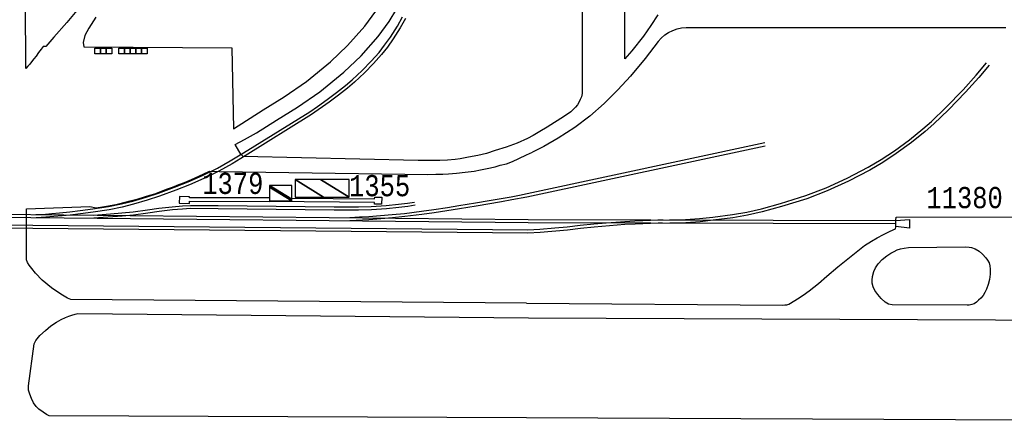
# Model space of a CAD drawing. Extents: x -0.5 to 41.9, y -0.5 to 29.8.
# Tile 77 of 128: x 8.551 to 9.334, y 7.105 to 7.424. Entities that reach past the tile are written whole.
import ezdxf
from ezdxf.enums import TextEntityAlignment as Align

# ---------------------------------------------------------------- set-up
doc = ezdxf.new("R2010")
doc.units = 0
doc.header["$MEASUREMENT"] = 0
for name, color, linetype in [('11', 2, 'CONTINUOUS'), ('21', 5, 'CONTINUOUS'), ('23', 1, 'CONTINUOUS'), ('41', 4, 'CONTINUOUS')]:
    doc.layers.add(name, color=color, linetype=linetype)
doc.styles.add('MONOTXT', font='MONOTXT', dxfattribs={"height": 0.2})

msp = doc.modelspace()

# ---------------------------------------------------------------- linework, layer by layer
at = {"layer": '11'}
for p, q in [((9.08077, 7.41815), (9.23295, 7.41815)), ((9.23295, 7.41815), (9.33489, 7.41815)), ((9.55848, 7.10524), (8.95372, 7.1079))]:
    msp.add_line(p, q, dxfattribs=at)
for points in [[(8.99801, 7.51651), (8.99813, 7.36578), (8.99749, 7.36313), (8.99652, 7.36101), (8.99565, 7.3591), (8.99437, 7.35684), (8.99276, 7.35493), (8.98913, 7.35123), (8.98392, 7.34778), (8.97009, 7.33906), (8.9643, 7.33547), (8.9591, 7.33232), (8.95461, 7.32988)], [(9.03199, 7.39339), (9.03212, 7.51732)], [(8.59781, 7.43339), (8.58833, 7.42221), (8.57822, 7.41061), (8.57183, 7.4032), (8.56955, 7.40324), (8.56797, 7.40109), (8.56602, 7.39833), (8.56402, 7.39555), (8.56227, 7.39332), (8.56032, 7.39095), (8.55891, 7.3892), (8.5575, 7.38755), (8.55584, 7.3856), (8.55534, 7.49146)], [(8.61158, 7.4265), (8.60599, 7.41777), (8.60286, 7.41194), (8.60152, 7.40634), (8.60203, 7.4028), (8.71957, 7.40205), (8.721, 7.33759), (8.74444, 7.35268), (8.7611, 7.36307), (8.77884, 7.37537), (8.79796, 7.39095), (8.81161, 7.4038), (8.82526, 7.41938), (8.83399, 7.43113)], [(8.95461, 7.32988), (8.9463, 7.32636), (8.9375, 7.32302), (8.92889, 7.32039), (8.92187, 7.31808), (8.91497, 7.31637), (8.90765, 7.31508), (8.90115, 7.31386), (8.89698, 7.31338), (8.89108, 7.3128), (8.88484, 7.31244), (8.87908, 7.3124), (8.86775, 7.31244), (8.72859, 7.31565), (8.72662, 7.31765), (8.72507, 7.3201), (8.72233, 7.32535), (8.7297, 7.32918), (8.73926, 7.33464), (8.75509, 7.34448), (8.77175, 7.35487), (8.78949, 7.36717), (8.8086, 7.38275), (8.82225, 7.3956), (8.8359, 7.41118), (8.84464, 7.42293), (8.85065, 7.43304)], [(9.05827, 7.42841), (9.05271, 7.41977), (9.04683, 7.4114), (9.03755, 7.39979), (9.03199, 7.39339)], [(9.05842, 7.40706), (9.06084, 7.40985), (9.06361, 7.41229), (9.06667, 7.41434), (9.06996, 7.41597), (9.07347, 7.41716), (9.07709, 7.41787), (9.08077, 7.41815)], [(9.05842, 7.40706), (9.04814, 7.39353), (9.03646, 7.37953), (9.02645, 7.36865), (9.01542, 7.35773), (9.00414, 7.34778), (8.99217, 7.33882), (8.97891, 7.33035), (8.96754, 7.32376), (8.95844, 7.31907)], [(9.24738, 7.26502), (9.24752, 7.26755), (9.36008, 7.26786), (9.36022, 7.25391), (9.35615, 7.25391), (9.35405, 7.25233), (9.3525, 7.24974), (9.35103, 7.24684), (9.3498, 7.24154), (9.34889, 7.23486), (9.34896, 7.23128), (9.34959, 7.22665), (9.35085, 7.22208), (9.35261, 7.21766), (9.35351, 7.2163), (9.35461, 7.2158), (9.35626, 7.21568), (9.35812, 7.21593), (9.35935, 7.21693), (9.36022, 7.21814), (9.36124, 7.21984), (9.36233, 7.22159), (9.36317, 7.22417), (9.36177, 7.3899)], [(8.95379, 7.19923), (8.59164, 7.20211), (8.58905, 7.20302), (8.58376, 7.20639), (8.57633, 7.21131), (8.56882, 7.21742), (8.56343, 7.22303), (8.5605, 7.22679), (8.55844, 7.22927), (8.55729, 7.23143), (8.5564, 7.23365), (8.55625, 7.27409), (8.60673, 7.27594), (8.61166, 7.27495), (8.61673, 7.2756), (8.62147, 7.27636), (8.62869, 7.27785), (8.63466, 7.27929), (8.63886, 7.28037), (8.64508, 7.28201), (8.65021, 7.28357), (8.65435, 7.28486), (8.65845, 7.28613), (8.66307, 7.28788), (8.66776, 7.28961), (8.67236, 7.29138), (8.67757, 7.29335), (8.6819, 7.29504), (8.68561, 7.29655), (8.68993, 7.29843), (8.69378, 7.30025), (8.69723, 7.30179), (8.70183, 7.30395), (8.70986, 7.30367), (8.87548, 7.30142), (8.88183, 7.30155), (8.88731, 7.30174), (8.89173, 7.30202), (8.89816, 7.30257), (8.90502, 7.30325), (8.91207, 7.30416), (8.91725, 7.30497), (8.9226, 7.30617), (8.929, 7.30753), (8.9329, 7.30868), (8.9378, 7.30996), (8.94266, 7.31178), (8.94781, 7.31421), (8.95388, 7.31695), (8.95844, 7.31907)], [(8.74958, 7.2829), (8.68591, 7.28276), (8.68591, 7.28374), (8.67788, 7.28381), (8.67761, 7.27851), (8.68584, 7.27838), (8.6859, 7.28011), (8.74935, 7.2799)], [(8.76733, 7.28259), (8.8331, 7.28207), (8.83312, 7.28331), (8.83869, 7.28333), (8.83857, 7.2778), (8.83295, 7.2778), (8.83301, 7.2792), (8.74935, 7.2799)], [(9.24723, 7.25998), (9.2473, 7.26482), (9.25821, 7.26572), (9.25824, 7.25887), (9.24723, 7.25998)], [(8.95379, 7.19923), (9.15741, 7.19759), (9.15921, 7.1977), (9.16065, 7.19781), (9.16236, 7.19828), (9.16374, 7.199), (9.16917, 7.20246), (9.17374, 7.20549), (9.17838, 7.2089), (9.18574, 7.21474), (9.19251, 7.22047), (9.20136, 7.22809), (9.22256, 7.24507), (9.22801, 7.24845), (9.23259, 7.25107), (9.23755, 7.25366), (9.24295, 7.25646), (9.24712, 7.25831), (9.24722, 7.25992)], [(9.24442, 7.19784), (9.24158, 7.19845), (9.23887, 7.19989), (9.23557, 7.20288), (9.2331, 7.2059), (9.23072, 7.2091), (9.22929, 7.21211), (9.22864, 7.21507), (9.22847, 7.21729), (9.22888, 7.2204), (9.22972, 7.2242), (9.23112, 7.22718), (9.23321, 7.23041), (9.23651, 7.23378), (9.24022, 7.23674), (9.24346, 7.23888), (9.24599, 7.24031), (9.24846, 7.2415), (9.25111, 7.24237), (9.25386, 7.24285), (9.25751, 7.24334), (9.30232, 7.244), (9.3055, 7.24358), (9.3074, 7.24335), (9.31046, 7.24228), (9.31349, 7.24048), (9.31626, 7.23811), (9.3189, 7.23526), (9.32019, 7.23338), (9.3214, 7.23107), (9.32212, 7.22872), (9.32234, 7.22611), (9.32237, 7.22208), (9.32178, 7.21797), (9.32071, 7.21409), (9.31951, 7.21037), (9.31814, 7.20748), (9.31681, 7.2053), (9.31492, 7.20302), (9.31312, 7.20151), (9.31141, 7.19999), (9.30953, 7.19872), (9.30768, 7.19797), (9.30553, 7.19762), (9.30411, 7.19741), (9.24442, 7.19784)], [(8.95372, 7.1079), (8.57428, 7.10958), (8.5723, 7.11068), (8.56956, 7.11259), (8.56629, 7.1148), (8.56393, 7.11705), (8.56202, 7.11995), (8.56031, 7.12346), (8.55891, 7.12671), (8.5579, 7.13002), (8.55806, 7.13338), (8.5624, 7.16677), (8.56379, 7.16951), (8.56709, 7.17338), (8.5714, 7.17752), (8.57581, 7.18108), (8.58019, 7.18409), (8.5838, 7.18619), (8.58729, 7.18775), (8.58998, 7.18877), (8.59235, 7.18963), (8.595, 7.19036), (8.5973, 7.19083), (8.95536, 7.1875)], [(8.95536, 7.1875), (9.3882, 7.18573)]]:
    msp.add_lwpolyline(points, dxfattribs=at)
at = {"layer": '21'}
for points in [[(8.61068, 7.40191), (8.61517, 7.40191), (8.61517, 7.39742), (8.61068, 7.39742), (8.61068, 7.40191)], [(8.61517, 7.40191), (8.61966, 7.40191), (8.61966, 7.39742), (8.61517, 7.39742), (8.61517, 7.40191)], [(8.61966, 7.40191), (8.62415, 7.40191), (8.62415, 7.39742), (8.61966, 7.39742), (8.61966, 7.40191)], [(8.62969, 7.40191), (8.63419, 7.40191), (8.63419, 7.39742), (8.62969, 7.39742), (8.62969, 7.40191)], [(8.63419, 7.40191), (8.63868, 7.40191), (8.63868, 7.39742), (8.63419, 7.39742), (8.63419, 7.40191)], [(8.63868, 7.40191), (8.64317, 7.40191), (8.64317, 7.39742), (8.63868, 7.39742), (8.63868, 7.40191)], [(8.64317, 7.40191), (8.64766, 7.40191), (8.64766, 7.39742), (8.64317, 7.39742), (8.64317, 7.40191)], [(8.64766, 7.40191), (8.65215, 7.40191), (8.65215, 7.39742), (8.64766, 7.39742), (8.64766, 7.40191)]]:
    msp.add_lwpolyline(points, dxfattribs=at)
at = {"layer": '41'}
for p, q in [((8.95443, 7.28622), (9.14323, 7.32671)), ((9.14336, 7.32403), (8.9541, 7.28351)), ((8.95499, 7.2631), (8.11319, 7.27112)), ((8.11322, 7.27374), (8.955, 7.26573)), ((8.95491, 7.25472), (8.11378, 7.26272)), ((8.1138, 7.26534), (8.95477, 7.25733)), ((9.24726, 7.26218), (8.95499, 7.2631)), ((8.955, 7.26573), (9.24732, 7.26473))]:
    msp.add_line(p, q, dxfattribs=at)
for points in [[(8.56383, 7.2695), (8.57139, 7.26996), (8.57651, 7.27042), (8.58256, 7.27091), (8.59087, 7.27166), (8.59904, 7.27266), (8.60913, 7.27398), (8.62158, 7.27598), (8.63181, 7.27807), (8.64085, 7.28033), (8.65152, 7.28343), (8.66128, 7.28656), (8.67405, 7.29127), (8.68498, 7.29552), (8.69613, 7.30062), (8.70817, 7.30646), (8.71836, 7.31219), (8.72881, 7.31856), (8.78164, 7.35127), (8.78756, 7.35543), (8.79543, 7.36091), (8.80286, 7.36651), (8.80987, 7.37218), (8.81529, 7.37674), (8.82322, 7.38402), (8.83034, 7.39141), (8.83661, 7.39847), (8.84103, 7.40407), (8.8456, 7.41062), (8.85112, 7.41938), (8.85532, 7.42679)], [(8.85761, 7.4255), (8.85332, 7.41799), (8.84775, 7.40913), (8.84318, 7.40257), (8.83855, 7.39672), (8.83224, 7.38958), (8.82501, 7.38209), (8.81697, 7.37472), (8.8115, 7.37014), (8.80445, 7.36442), (8.79694, 7.35876), (8.78301, 7.34904), (8.73016, 7.31632), (8.71974, 7.30995), (8.70932, 7.30409), (8.69721, 7.29825), (8.68591, 7.29307), (8.67497, 7.28881), (8.66209, 7.28407), (8.65233, 7.28093), (8.64149, 7.27779), (8.63233, 7.27549), (8.62198, 7.2734), (8.60945, 7.27137), (8.59938, 7.27007), (8.5911, 7.26905), (8.57163, 7.26735), (8.56398, 7.26688)], [(9.06751, 7.26538), (9.08022, 7.2657), (9.09138, 7.26643), (9.10185, 7.26759), (9.11756, 7.26961), (9.12895, 7.27157), (9.14054, 7.27417), (9.15574, 7.27843), (9.17591, 7.28467), (9.19194, 7.2909), (9.2087, 7.29849), (9.22545, 7.30722), (9.23562, 7.31321), (9.24624, 7.32032), (9.25814, 7.32895), (9.2689, 7.33757), (9.2758, 7.3436), (9.2872, 7.35452), (9.30075, 7.36865), (9.3113, 7.38029), (9.31948, 7.39006)], [(9.32148, 7.38839), (9.31324, 7.37853), (9.30271, 7.3669), (9.2891, 7.3527), (9.27752, 7.34162), (9.27053, 7.33553), (9.25969, 7.32683), (9.24769, 7.31814), (9.23695, 7.31095), (9.22667, 7.3049), (9.2098, 7.29611), (9.19288, 7.28846), (9.17667, 7.28216), (9.15646, 7.27591), (9.14113, 7.27161), (9.12941, 7.26898), (9.1179, 7.267), (9.10214, 7.26498), (9.09169, 7.26382), (9.08039, 7.26309), (9.06765, 7.2627)], [(8.81332, 7.26721), (8.82116, 7.26762), (8.82834, 7.26803), (8.83769, 7.26873), (8.84693, 7.26952), (8.85669, 7.27052), (8.87027, 7.27225), (8.88007, 7.27365), (8.89093, 7.27527), (8.90005, 7.27664), (8.9133, 7.27883), (8.92407, 7.28068), (8.93359, 7.28229), (8.94166, 7.28372), (8.94822, 7.28503), (8.95443, 7.28622)], [(8.60958, 7.26918), (8.62307, 7.27016), (8.63212, 7.27082), (8.64109, 7.27176), (8.65244, 7.2732), (8.66144, 7.27458), (8.67202, 7.2758), (8.68031, 7.27651), (8.68672, 7.27687), (8.6933, 7.27687), (8.69998, 7.27685), (8.70874, 7.2768), (8.80091, 7.27561), (8.81147, 7.27559), (8.82022, 7.27571), (8.83036, 7.27605), (8.84223, 7.27673), (8.85196, 7.27769), (8.85913, 7.27865), (8.86477, 7.27952)], [(8.9541, 7.28351), (8.9421, 7.28114), (8.93403, 7.2797), (8.91371, 7.27625), (8.90045, 7.27405), (8.88045, 7.27105), (8.87059, 7.26965), (8.85701, 7.26791), (8.84715, 7.26691), (8.83788, 7.26612), (8.82848, 7.2654), (8.81346, 7.2646)], [(8.86518, 7.27693), (8.85954, 7.27605), (8.85231, 7.27509), (8.84248, 7.27412), (8.83052, 7.27344), (8.82031, 7.27309), (8.81146, 7.27296), (8.80087, 7.273), (8.70872, 7.27417), (8.68679, 7.27424), (8.68047, 7.27389), (8.6723, 7.27319), (8.66181, 7.27198), (8.65279, 7.2706), (8.64139, 7.26916), (8.6323, 7.26821), (8.60977, 7.26658)], [(8.95477, 7.25733), (8.9645, 7.25782), (8.97634, 7.25891), (8.98601, 7.25982), (8.99644, 7.26106), (9.00724, 7.26214), (9.01714, 7.26294), (9.02479, 7.2636), (9.03203, 7.26413), (9.03985, 7.26455), (9.04623, 7.26485), (9.05244, 7.26514), (9.05826, 7.26538), (9.06234, 7.26538)], [(9.06198, 7.26277), (9.05839, 7.26277), (9.04003, 7.26188), (9.03197, 7.26159), (9.00747, 7.25952), (8.99673, 7.25845), (8.98624, 7.25721), (8.96463, 7.25521), (8.95491, 7.25472)]]:
    msp.add_lwpolyline(points, dxfattribs=at)

# ---------------------------------------------------------------- texts
at = {"layer": '23', "style": 'MONOTXT', "width": 0.833333}
for s, p in [('1379', (8.72034, 7.29437)), ('1355', (8.83703, 7.29255)), ('11380', (9.30199, 7.28304))]:
    msp.add_text(s, height=0.016843, dxfattribs=at).set_placement(p, align=Align.MIDDLE)

# ---------------------------------------------------------------- meshes
at = {"layer": '21'}
mesh = msp.add_polyface(dxfattribs=at)
corners = [(8.76985, 7.28337), (8.79249, 7.28337), (8.76985, 7.29741), (8.8128, 7.28337), (8.79016, 7.29741), (8.8128, 7.29741), (8.8128, 7.29741)]
mesh.append_faces([[corners[k] for k in face] for face in [(0, 0, 1, 2), (2, 1, 3, 4), (4, 3, 6, 5)]], dxfattribs={"vtx0": -1, "vtx2": -1})
mesh = msp.add_polyface(dxfattribs=at)
corners = [(8.74953, 7.28042), (8.76732, 7.28042), (8.74953, 7.29145), (8.76732, 7.28174), (8.74953, 7.29277), (8.76732, 7.29277), (8.76732, 7.29277)]
mesh.append_faces([[corners[k] for k in face] for face in [(0, 0, 1, 2), (2, 1, 3, 4), (4, 3, 6, 5)]], dxfattribs={"vtx0": -1, "vtx2": -1})

doc.saveas('drawing.dxf')
